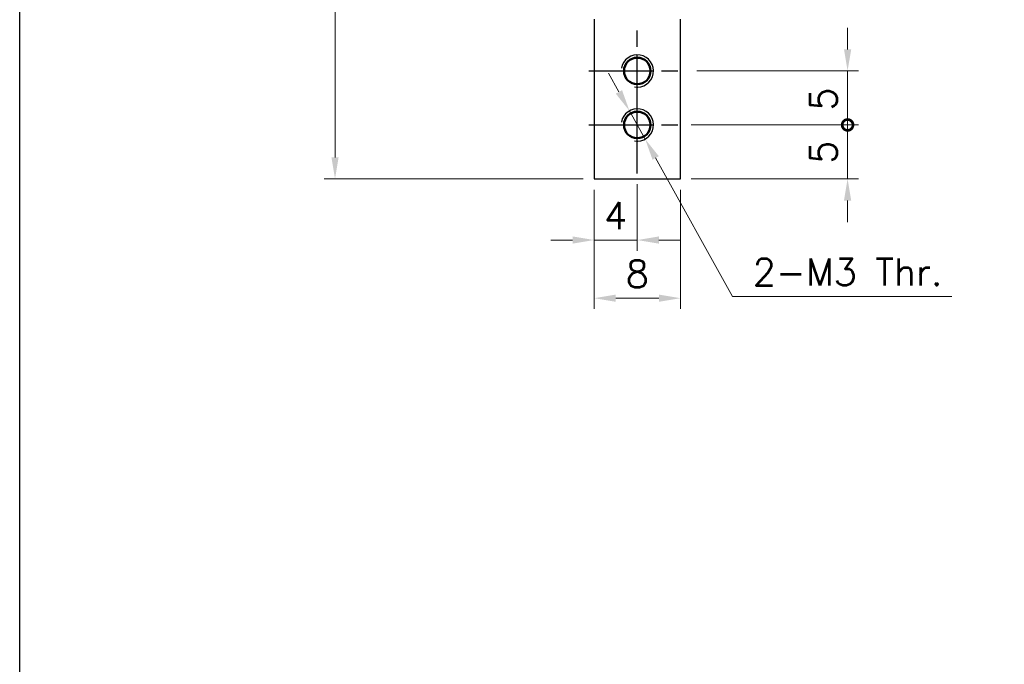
# Model space of a CAD drawing. Header units: millimetres. Extents: x 399 to 6076, y -1991 to 1602.
# Tile 191 of 256: x 3978 to 4069, y 440 to 500. Entities that reach past the tile are written whole.
import ezdxf

# ---------------------------------------------------------------- set-up
doc = ezdxf.new("R2010")
doc.units = ezdxf.units.MM
doc.linetypes.add('AM_ISO08W050', pattern=[18, 12, -1.5, 3, -1.5])
doc.linetypes.add('AM_ISO08W050x2', pattern=[9, 6, -0.75, 1.5, -0.75])
for name, color, linetype, lineweight in [('AM_0', 7, 'Continuous', 50), ('AM_4', 3, 'Continuous', 25), ('AM_5', 3, 'Continuous', 25), ('AM_7', 4, 'AM_ISO08W050', 25)]:
    doc.layers.add(name, color=color, linetype=linetype, lineweight=lineweight)
doc.layers.add('S20', color=7, linetype='Continuous')
doc.styles.add('尺寸標註', font='romans.shx', dxfattribs={"bigfont": 'CHINESET.SHX'})
doc.dimstyles.new('複本 CNS2-1$0', dxfattribs={"dimtxt": 2.5, "dimasz": 2, "dimexe": 1, "dimexo": 1, "dimgap": 1, "dimtad": 1, "dimtoh": 1, "dimdsep": 46, "dimtxsty": '尺寸標註', "dimcen": 0, "dimclrd": 2, "dimclre": 2, "dimclrt": 3, "dimadec": 0, "dimazin": 2, "dimtp": 0.1, "dimtm": 0.1, "dimtfac": 0.71, "dimtmove": 0, "dimatfit": 0, "dimfxl": 0, "dimlwd": 13, "dimlwe": 13, "dimarcsym": 0})
doc.dimstyles.new('複本 CNS2-1$3', dxfattribs={"dimtxt": 2.5, "dimasz": 2, "dimexe": 1, "dimexo": 1, "dimgap": 1, "dimtad": 1, "dimtoh": 1, "dimdsep": 46, "dimtxsty": '尺寸標註', "dimcen": 0, "dimclrd": 2, "dimclre": 2, "dimclrt": 3, "dimadec": 0, "dimazin": 2, "dimtp": 0.1, "dimtm": 0.1, "dimtfac": 0.71, "dimtmove": 0, "dimatfit": 0, "dimfxl": 0, "dimlwd": 13, "dimlwe": 13, "dimarcsym": 0})

# ---------------------------------------------------------------- blocks, each defined once
blk = doc.blocks.new('*U2')
at = {"layer": 'AM_0'}
blk.add_circle((1945.669, 487.343), 1.229, dxfattribs=at)
at = {"layer": 'AM_4'}
blk.add_arc((1945.669, 487.343), 1.5, 260, 170, dxfattribs=at)
at = {"layer": 'AM_7', "linetype": 'AM_ISO08W050x2'}
for p, q in [((1945.669, 482.843), (1945.669, 491.843)), ((1941.169, 487.343), (1950.169, 487.343))]:
    blk.add_line(p, q, dxfattribs=at)
blk = doc.blocks.new('*U3')
at = {"layer": 'AM_0'}
blk.add_circle((1945.669, 482.343), 1.229, dxfattribs=at)
at = {"layer": 'AM_4'}
blk.add_arc((1945.669, 482.343), 1.5, 260, 170, dxfattribs=at)
at = {"layer": 'AM_7', "linetype": 'AM_ISO08W050x2'}
for p, q in [((1945.669, 477.843), (1945.669, 486.843)), ((1941.169, 482.343), (1950.169, 482.343))]:
    blk.add_line(p, q, dxfattribs=at)
blk = doc.blocks.new('_DotSmall')
at = {"color": 0, "linetype": 'ByBlock', "const_width": 0.5}
blk.add_lwpolyline([(-0.0625, 0, 1), (0.0625, 0, 1)], format="xyb", close=True, dxfattribs=at)
blk = doc.blocks.new('*D290')
at = {"layer": 'AM_5', "color": 2, "lineweight": 13}
for p, q in [((4054.47, 496.922), (4054.47, 498.922)), ((4040.495, 494.922), (4055.47, 494.922)), ((4054.47, 494.922), (4054.47, 492.922)), ((4054.47, 492.922), (4054.47, 489.922)), ((4039.995, 489.922), (4055.47, 489.922))]:
    blk.add_line(p, q, dxfattribs=at)
at = {"layer": 'AM_5', "color": 2}
blk.add_solid([(4054.137, 496.922), (4054.804, 496.922), (4054.47, 494.922)], dxfattribs=at)
at = {"layer": 'Defpoints', "color": 0}
for p in [(4039.495, 494.922), (4038.995, 489.922), (4054.47, 489.922)]:
    blk.add_point(p, dxfattribs=at)
at = {"layer": 'AM_5', "color": 2, "lineweight": 13, "xscale": 2, "yscale": 2, "zscale": 2, "rotation": 270}
blk.add_blockref('_DotSmall', (4054.47, 489.922), dxfattribs=at)
at = {"layer": 'AM_5', "color": 3, "insert": (4052.22, 492.324), "char_height": 2.5, "attachment_point": 5, "rotation": 90, "style": '尺寸標註'}
blk.add_mtext('5', dxfattribs=at)
blk = doc.blocks.new('*D291')
at = {"layer": 'AM_5', "color": 2, "lineweight": 13}
for p, q in [((4040.495, 489.922), (4055.47, 489.922)), ((4054.47, 486.922), (4054.47, 489.922)), ((4054.47, 484.922), (4054.47, 486.922)), ((4039.995, 484.922), (4055.47, 484.922)), ((4054.47, 482.922), (4054.47, 480.922))]:
    blk.add_line(p, q, dxfattribs=at)
at = {"layer": 'AM_5', "color": 2}
blk.add_solid([(4054.137, 482.922), (4054.804, 482.922), (4054.47, 484.922)], dxfattribs=at)
at = {"layer": 'Defpoints', "color": 0}
for p in [(4039.495, 489.922), (4054.47, 489.922), (4038.995, 484.922)]:
    blk.add_point(p, dxfattribs=at)
at = {"layer": 'AM_5', "color": 2, "lineweight": 13, "xscale": 2, "yscale": 2, "zscale": 2, "rotation": 90}
blk.add_blockref('_DotSmall', (4054.47, 489.922), dxfattribs=at)
at = {"layer": 'AM_5', "color": 3, "insert": (4052.22, 487.407), "char_height": 2.5, "attachment_point": 5, "rotation": 90, "style": '尺寸標註'}
blk.add_mtext('5', dxfattribs=at)
blk = doc.blocks.new('*D292')
at = {"layer": 'AM_5', "color": 2, "lineweight": 13}
for p, q in [((4030.995, 483.922), (4030.995, 472.875)), ((4038.995, 483.922), (4038.995, 472.875)), ((4032.995, 473.875), (4036.995, 473.875))]:
    blk.add_line(p, q, dxfattribs=at)
at = {"layer": 'AM_5', "color": 2}
for points in [[(4032.995, 474.209), (4032.995, 473.542), (4030.995, 473.875)], [(4036.995, 474.209), (4036.995, 473.542), (4038.995, 473.875)]]:
    blk.add_solid(points, dxfattribs=at)
at = {"layer": 'Defpoints', "color": 0}
for p in [(4030.995, 484.922), (4038.995, 484.922), (4038.995, 473.875)]:
    blk.add_point(p, dxfattribs=at)
at = {"layer": 'AM_5', "color": 3, "insert": (4034.995, 476.125), "char_height": 2.5, "attachment_point": 5, "style": '尺寸標註'}
blk.add_mtext('8', dxfattribs=at)
blk = doc.blocks.new('*D293')
at = {"layer": 'AM_5', "color": 2, "lineweight": 13}
for p, q in [((4034.995, 484.422), (4034.995, 478.262)), ((4030.995, 483.922), (4030.995, 478.262)), ((4028.995, 479.262), (4026.995, 479.262)), ((4030.995, 479.262), (4034.995, 479.262)), ((4036.995, 479.262), (4038.995, 479.262))]:
    blk.add_line(p, q, dxfattribs=at)
at = {"layer": 'AM_5', "color": 2}
for points in [[(4028.995, 479.596), (4028.995, 478.929), (4030.995, 479.262)], [(4036.995, 479.596), (4036.995, 478.929), (4034.995, 479.262)]]:
    blk.add_solid(points, dxfattribs=at)
at = {"layer": 'Defpoints', "color": 0}
for p in [(4034.995, 485.422), (4030.995, 484.922), (4034.995, 479.262)]:
    blk.add_point(p, dxfattribs=at)
at = {"layer": 'AM_5', "color": 3, "insert": (4032.995, 481.512), "char_height": 2.5, "attachment_point": 5, "style": '尺寸標註'}
blk.add_mtext('4', dxfattribs=at)
blk = doc.blocks.new('*D294')
at = {"layer": 'AM_5', "color": 2, "lineweight": 13}
for p, q in [((4033.294, 492.981), (4032.322, 494.729)), ((4034.266, 491.233), (4035.724, 488.611)), ((4036.696, 486.863), (4043.827, 474.042)), ((4043.827, 474.042), (4064.113, 474.042))]:
    blk.add_line(p, q, dxfattribs=at)
at = {"layer": 'AM_5', "color": 2}
for points in [[(4033.585, 493.143), (4033.003, 492.819), (4034.266, 491.233)], [(4036.988, 487.026), (4036.405, 486.701), (4035.724, 488.611)]]:
    blk.add_solid(points, dxfattribs=at)
at = {"layer": 'Defpoints', "color": 0}
for p in [(4034.266, 491.233), (4035.724, 488.611)]:
    blk.add_point(p, dxfattribs=at)
at = {"layer": 'AM_5', "color": 3, "insert": (4054.47, 476.292), "char_height": 2.5, "attachment_point": 5, "style": '尺寸標註'}
blk.add_mtext('2-M3 Thr.', dxfattribs=at)
blk = doc.blocks.new('*D315')
at = {"layer": 'AM_5', "color": 2, "lineweight": 13}
for p, q in [((4019.192, 566.922), (4006.002, 566.922)), ((4007.002, 564.922), (4007.002, 486.922)), ((4029.995, 484.922), (4006.002, 484.922))]:
    blk.add_line(p, q, dxfattribs=at)
at = {"layer": 'AM_5', "color": 2}
for points in [[(4006.669, 564.922), (4007.335, 564.922), (4007.002, 566.922)], [(4006.669, 486.922), (4007.335, 486.922), (4007.002, 484.922)]]:
    blk.add_solid(points, dxfattribs=at)
at = {"layer": 'Defpoints', "color": 0}
for p in [(4020.192, 566.922), (4007.002, 484.922), (4030.995, 484.922)]:
    blk.add_point(p, dxfattribs=at)
at = {"layer": 'AM_5', "color": 3, "insert": (4004.752, 525.922), "char_height": 2.5, "attachment_point": 5, "rotation": 90, "style": '尺寸標註'}
blk.add_mtext('82', dxfattribs=at)
blk = doc.blocks.new('S20-左視-02')
at = {"layer": 'S20', "linetype": 'Continuous', "lineweight": 25}
for p, q in [((-4, -35.911), (-4, -50.711)), ((4, -50.711), (4, -35.911)), ((-4, -50.711), (4, -50.711))]:
    blk.add_line(p, q, dxfattribs=at)
for centre in [(0, -40.711), (0, -45.711)]:
    blk.add_circle(centre, 1.25, dxfattribs=at)

msp = doc.modelspace()

# ---------------------------------------------------------------- linework, layer by layer
msp.add_lwpolyline([(3977.798, 441.822), (3977.798, 765.255), (4333.071, 765.255), (4333.071, 441.822)])
msp.add_lwpolyline([(3977.798, 765.255), (4333.071, 765.255), (4333.071, 272.102), (3977.798, 272.102)], close=True)

# ---------------------------------------------------------------- block references
at = {"layer": 'AM_0'}
for name in ['*U2', '*U3']:
    msp.add_blockref(name, (2089.326, 7.579), dxfattribs=at)
at = {"layer": 'S20'}
msp.add_blockref('S20-左視-02', (4034.995, 535.633), dxfattribs=at)

# ---------------------------------------------------------------- dimensions: what is measured, and where the dimension line sits
at = {"layer": 'AM_5'}
dim = msp.add_linear_dim(base=(4007.002, 484.922), p1=(4020.192, 566.922), p2=(4030.995, 484.922), angle=90, dimstyle='複本 CNS2-1$0', override={"dimdec": 1}, dxfattribs=at)
dim.commit()
dim.dimension.update_dxf_attribs({"geometry": '*D315', "text_midpoint": (4004.752, 525.922)})
for p1, p2, picture, middle in [((4039.495, 494.922), (4038.995, 489.922), '*D290', (4054.47, 492.324)), ((4038.995, 484.922), (4039.495, 489.922), '*D291', (4054.47, 487.407))]:
    dim = msp.add_linear_dim(base=(4054.47, 489.922), p1=p1, p2=p2, angle=90, dimstyle='複本 CNS2-1$0', override={"dimdec": 1, "dimblk2": 'DotSmall', "dimsah": 1, "dimtix": 1}, dxfattribs=at)
    dim.commit()
    dim.dimension.update_dxf_attribs({"geometry": picture, "text_midpoint": middle, "dimtype": 160})
dim = msp.add_diameter_dim_2p(p1=(4034.266, 491.233), p2=(4035.724, 488.611), text='2-M3 Thr.', dimstyle='複本 CNS2-1$3', override={"dimdec": 1, "dimtix": 1}, dxfattribs=at)
dim.commit()
dim.dimension.update_dxf_attribs({"geometry": '*D294', "text_midpoint": (4054.47, 474.042), "dimtype": 163})
for base, p2, picture, middle in [((4034.995, 479.262), (4034.995, 485.422), '*D293', (4032.995, 481.512)), ((4038.995, 473.875), (4038.995, 484.922), '*D292', (4034.995, 476.125))]:
    dim = msp.add_linear_dim(base=base, p1=(4030.995, 484.922), p2=p2, dimstyle='複本 CNS2-1$0', override={"dimdec": 1, "dimtix": 1}, dxfattribs=at)
    dim.commit()
    dim.dimension.update_dxf_attribs({"geometry": picture, "text_midpoint": middle})

doc.saveas('drawing.dxf')
